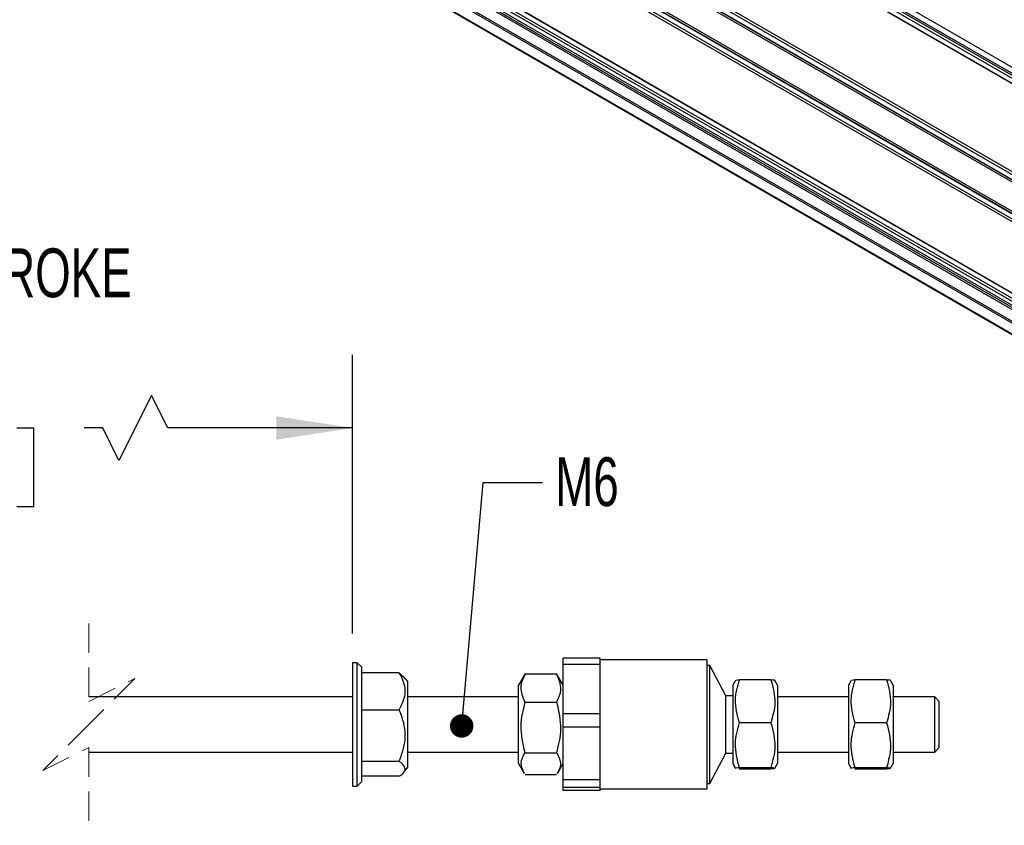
# Model space of a CAD drawing. Header units: millimetres. Extents: x 16 to 683, y 16 to 524.
# Tile 6 of 8: x 469 to 576, y 325 to 412. Entities that reach past the tile are written whole.
import ezdxf

# ---------------------------------------------------------------- set-up
doc = ezdxf.new("R2010")
doc.units = ezdxf.units.MM
doc.header["$LTSCALE"] = 2.5
doc.linetypes.add('HIDDEN', pattern=[1.905, 1.27, -0.635])
doc.layers.add('DIMENSIONS', color=140, linetype='Continuous', lineweight=25)
doc.styles.add('SLDTEXTSTYLE0', font='TXT', dxfattribs={"width": 0.7})
doc.dimstyles.new('SLDDIMSTYLE2', dxfattribs={"dimtxt": 5.39502, "dimasz": 8.255, "dimexe": 0, "dimexo": 0.0625, "dimgap": 1.348755, "dimtad": 0, "dimtih": 1, "dimtoh": 1, "dimrnd": 1e-09, "dimzin": 4, "dimdsep": 46, "dimtxsty": 'SLDTEXTSTYLE0', "dimsah": 1, "dimcen": 0.09, "dimadec": 0, "dimazin": 1, "dimtfac": 1, "dimtofl": 0, "dimtmove": 0, "dimatfit": 3, "dimfxl": 0, "dimfrac": 2, "dimtolj": 1, "dimtzin": 12, "dimarcsym": 0})
doc.dimstyles.new('SLDDIMSTYLE5', dxfattribs={"dimtxt": 0.18, "dimasz": 2.54, "dimexe": 0, "dimexo": 0.0625, "dimgap": 0, "dimtad": 0, "dimtih": 1, "dimtoh": 1, "dimdec": 0, "dimrnd": 1e-09, "dimzin": 0, "dimdsep": 46, "dimtxsty": 'Standard', "dimblk1": 'DOT', "dimblk2": 'DOT', "dimsah": 1, "dimcen": 0.09, "dimadec": 0, "dimazin": 0, "dimtfac": 2.54, "dimtdec": 0, "dimtofl": 0, "dimtmove": 0, "dimatfit": 3, "dimldrblk": 'DOT', "dimfxl": 0, "dimfrac": 2, "dimtolj": 1, "dimtzin": 0, "dimarcsym": 0})

# ---------------------------------------------------------------- blocks, each defined once
blk = doc.blocks.new('_D_8')
at = {"layer": 'DIMENSIONS'}
for p, q in [((426.56, 347.22), (426.56, 375.84)), ((505.12, 345.62), (505.12, 375.84)), ((483.32, 371.43), (479.79, 364.37)), ((485.09, 367.9), (483.32, 371.43)), ((426.56, 367.9), (440.88, 367.9)), ((448.19, 367.9), (446.37, 367.9)), ((446.37, 367.9), (446.37, 359.33)), ((468.71, 367.9), (470.52, 367.9)), ((470.52, 367.9), (470.52, 359.33)), ((478.03, 367.9), (476.02, 367.9)), ((479.79, 364.37), (478.03, 367.9)), ((505.12, 367.9), (485.09, 367.9)), ((446.37, 359.33), (448.19, 359.33)), ((470.52, 359.33), (468.71, 359.33))]:
    blk.add_line(p, q, dxfattribs=at)
for points in [[(426.56, 367.9), (434.82, 366.63), (434.82, 369.17)], [(505.12, 367.9), (496.87, 369.17), (496.87, 366.63)]]:
    blk.add_solid(points, dxfattribs=at)
at = {"layer": 'DIMENSIONS', "char_height": 5.292, "attachment_point": 1, "style": 'SLDTEXTSTYLE0'}
for s, insert in [('554.0', (448.19, 375.93)), ('21.81', (448.19, 366.15))]:
    blk.add_mtext(s, dxfattribs=dict(at, insert=insert))
blk = doc.blocks.new('_Dot')
at = {"color": 0, "linetype": 'ByBlock', "lineweight": -2}
blk.add_line((-0.5, 0), (-1, 0), dxfattribs=at)
at = {"color": 0, "linetype": 'ByBlock', "const_width": 0.5}
blk.add_lwpolyline([(-0.25, 0, 1), (0.25, 0, 1)], format="xyb", close=True, dxfattribs=at)

msp = doc.modelspace()

# ---------------------------------------------------------------- linework, layer by layer
for p, q in [((646.258, 365.039), (410.556, 501.107)), ((646.397, 365.004), (410.713, 501.062)), ((646.869, 365.277), (411.184, 501.334)), ((647.044, 365.493), (411.342, 501.561)), ((647.24, 365.606), (411.538, 501.674)), ((648.212, 365.703), (412.51, 501.771)), ((637.026, 359.71), (401.324, 495.778)), ((637.223, 359.823), (401.521, 495.891)), ((637.362, 359.789), (401.678, 495.846)), ((637.833, 360.061), (402.149, 496.118)), ((638.009, 360.277), (402.306, 496.345)), ((635.652, 357.329), (399.949, 493.397)), ((635.652, 357.102), (399.949, 493.17)), ((635.751, 356.999), (400.067, 493.056)), ((635.751, 356.454), (400.067, 492.512)), ((635.652, 356.195), (399.949, 492.263)), ((635.652, 348.483), (399.949, 484.551)), ((635.751, 348.38), (400.067, 484.437)), ((608.867, 363.355), (427.932, 467.807)), ((608.384, 363.317), (427.965, 467.47)), ((607.916, 363.133), (427.965, 467.017)), ((427.965, 466.829), (607.658, 363.094)), ((428.515, 463.577), (604.899, 361.753)), ((604.931, 361.772), (428.547, 463.596)), ((429.569, 464.186), (605.953, 362.361)), ((606.11, 362.452), (429.726, 464.276)), ((607.315, 363.026), (431.473, 464.538)), ((531.973, 342.922), (527.973, 342.922)), ((527.973, 342.274), (527.973, 342.922)), ((531.973, 342.274), (531.973, 342.922)), ((505.623, 342.446), (505.123, 342.446)), ((505.123, 342.446), (505.123, 329.046)), ((506.123, 341.946), (505.623, 342.446)), ((505.623, 329.046), (505.623, 342.446)), ((506.123, 329.788), (506.123, 341.946)), ((527.973, 342.274), (531.973, 342.274)), ((527.973, 336.915), (527.973, 342.274)), ((543.573, 342.746), (531.973, 342.746)), ((531.973, 339.594), (531.973, 342.274)), ((543.573, 328.746), (543.573, 342.746)), ((543.873, 342.146), (543.573, 342.146)), ((545.609, 338.843), (543.873, 342.146)), ((543.873, 329.346), (543.873, 342.146)), ((510.181, 341.349), (506.123, 341.349)), ((510.181, 341.349), (510.564, 340.948)), ((511.123, 340.41), (510.623, 340.999)), ((523.736, 341.058), (523.123, 339.996)), ((523.836, 341.218), (523.776, 341.035)), ((523.836, 341.218), (527.26, 341.218)), ((527.33, 341.034), (527.26, 341.218)), ((527.973, 339.996), (527.363, 341.053)), ((511.123, 331.083), (511.123, 340.41)), ((523.123, 331.496), (523.123, 339.996)), ((546.676, 340.521), (546.373, 339.996)), ((546.373, 339.996), (546.373, 331.496)), ((547.086, 340.586), (546.714, 340.499)), ((550.51, 340.586), (547.086, 340.586)), ((551.223, 339.996), (550.932, 340.502)), ((551.223, 339.996), (551.223, 332.139)), ((559.226, 340.521), (558.923, 339.996)), ((558.923, 339.996), (558.923, 331.496)), ((559.636, 340.586), (559.264, 340.499)), ((563.06, 340.586), (559.636, 340.586)), ((563.773, 339.996), (563.482, 340.502)), ((563.773, 339.996), (563.773, 332.139)), ((505.123, 338.746), (476.519, 338.746)), ((523.123, 338.746), (511.123, 338.746)), ((531.973, 336.915), (531.973, 339.594)), ((546.373, 338.843), (545.609, 338.843)), ((545.609, 332.649), (545.609, 338.843)), ((558.923, 338.746), (551.223, 338.746)), ((568.273, 338.746), (563.773, 338.746)), ((568.773, 338.246), (568.273, 338.746)), ((568.273, 332.746), (568.273, 338.746)), ((523.836, 338.153), (527.26, 338.153)), ((568.773, 333.246), (568.773, 338.246)), ((506.123, 337.342), (510.181, 337.342)), ((531.973, 336.915), (527.973, 336.915)), ((527.973, 335.473), (527.973, 336.915)), ((531.973, 335.473), (531.973, 336.915)), ((527.973, 335.473), (531.973, 335.473)), ((527.973, 329.739), (527.973, 335.473)), ((531.973, 332.606), (531.973, 335.473)), ((550.51, 335.93), (547.086, 335.93)), ((563.06, 335.93), (559.636, 335.93)), ((568.273, 332.746), (568.773, 333.246)), ((476.519, 332.746), (505.123, 332.746)), ((511.123, 332.746), (523.123, 332.746)), ((523.836, 332.681), (527.26, 332.681)), ((531.973, 329.739), (531.973, 332.606)), ((543.873, 329.346), (545.609, 332.649)), ((545.609, 332.649), (546.373, 332.649)), ((551.223, 332.746), (558.923, 332.746)), ((563.773, 332.746), (568.273, 332.746)), ((510.181, 331.739), (506.123, 331.739)), ((523.123, 331.496), (523.736, 330.435)), ((527.363, 330.44), (527.973, 331.496)), ((546.373, 331.496), (546.676, 330.972)), ((547.086, 331.091), (550.51, 331.091)), ((550.932, 330.991), (551.223, 331.496)), ((551.223, 332.139), (551.223, 331.496)), ((558.923, 331.496), (559.226, 330.972)), ((559.636, 331.091), (563.06, 331.091)), ((563.482, 330.991), (563.773, 331.496)), ((563.773, 332.139), (563.773, 331.496)), ((510.181, 330.143), (506.123, 330.143)), ((510.623, 330.494), (511.123, 331.083)), ((527.26, 330.275), (523.836, 330.275)), ((547.086, 330.907), (547.055, 330.914)), ((550.51, 330.907), (547.086, 330.907)), ((559.636, 330.907), (559.605, 330.914)), ((563.06, 330.907), (559.636, 330.907)), ((505.123, 329.046), (505.623, 329.046)), ((505.623, 329.046), (506.123, 329.546)), ((506.123, 329.546), (506.123, 329.788)), ((531.973, 329.739), (527.973, 329.739)), ((527.973, 328.946), (527.973, 329.739)), ((531.973, 328.946), (531.973, 329.739)), ((543.573, 329.346), (543.873, 329.346)), ((527.973, 328.946), (531.973, 328.946)), ((527.973, 328.571), (527.973, 328.946)), ((531.973, 328.571), (527.973, 328.571)), ((531.973, 328.758), (531.973, 328.946)), ((531.973, 328.571), (531.973, 328.758)), ((531.973, 328.746), (543.573, 328.746))]:
    msp.add_line(p, q)
at = {"color": 7, "linetype": 'HIDDEN', "lineweight": 18}
for p, q in [((476.519, 346.684), (476.519, 338.246)), ((476.519, 338.246), (481.519, 340.746)), ((481.519, 340.746), (476.519, 335.746)), ((476.519, 335.746), (471.519, 330.746)), ((471.519, 330.746), (476.519, 333.246)), ((476.519, 333.246), (476.519, 324.809))]:
    msp.add_line(p, q, dxfattribs=at)
for points, knots in [([(510.181, 337.342), (510.464, 337.886), (511.027, 338.965), (510.699, 340.452), (510.293, 341.155), (510.181, 341.349)], [0, 0, 0, 0, 0.4230746, 0.8400834, 1, 1, 1, 1]), ([(523.836, 338.153), (523.615, 338.702), (523.201, 339.731), (523.634, 340.745), (523.836, 341.218)], [0, 0, 0, 0, 0.5330558, 1, 1, 1, 1]), ([(527.26, 341.218), (527.481, 340.669), (527.896, 339.64), (527.463, 338.626), (527.26, 338.153)], [0, 0, 0, 0, 0.5330558, 1, 1, 1, 1]), ([(547.086, 335.93), (546.865, 336.762), (546.451, 338.319), (546.884, 339.866), (547.086, 340.586)], [0, 0, 0, 0, 0.5344362, 1, 1, 1, 1]), ([(550.51, 340.586), (550.732, 339.754), (551.146, 338.197), (550.712, 336.65), (550.51, 335.93)], [0, 0, 0, 0, 0.5344362, 1, 1, 1, 1]), ([(550.927, 340.499), (550.929, 340.499), (551.072, 340.532), (550.79, 340.559), (550.51, 340.586)], [0, 0, 0, 0, 0.0119363, 1, 1, 1, 1]), ([(559.636, 335.93), (559.415, 336.762), (559.001, 338.319), (559.434, 339.866), (559.636, 340.586)], [0, 0, 0, 0, 0.5344362, 1, 1, 1, 1]), ([(563.06, 340.586), (563.282, 339.754), (563.696, 338.197), (563.262, 336.65), (563.06, 335.93)], [0, 0, 0, 0, 0.5344362, 1, 1, 1, 1]), ([(563.477, 340.499), (563.479, 340.499), (563.622, 340.532), (563.34, 340.559), (563.06, 340.586)], [0, 0, 0, 0, 0.01193633, 1, 1, 1, 1]), ([(523.836, 332.681), (523.615, 333.659), (523.201, 335.487), (523.634, 337.307), (523.836, 338.153)], [0, 0, 0, 0, 0.5347428, 1, 1, 1, 1]), ([(527.26, 338.153), (527.482, 337.175), (527.896, 335.347), (527.462, 333.528), (527.26, 332.681)], [0, 0, 0, 0, 0.5347428, 1, 1, 1, 1]), ([(510.181, 331.739), (510.461, 332.509), (511.026, 334.055), (510.715, 336.038), (510.293, 337.067), (510.181, 337.342)], [0, 0, 0, 0, 0.4205474, 0.8451438, 1, 1, 1, 1]), ([(547.086, 331.091), (546.865, 331.956), (546.451, 333.574), (546.884, 335.182), (547.086, 335.93)], [0, 0, 0, 0, 0.5345185, 1, 1, 1, 1]), ([(550.51, 335.93), (550.732, 335.065), (551.146, 333.447), (550.712, 331.839), (550.51, 331.091)], [0, 0, 0, 0, 0.5345185, 1, 1, 1, 1]), ([(559.636, 331.091), (559.415, 331.956), (559.001, 333.574), (559.434, 335.182), (559.636, 335.93)], [0, 0, 0, 0, 0.5345185, 1, 1, 1, 1]), ([(563.06, 335.93), (563.282, 335.065), (563.696, 333.447), (563.262, 331.839), (563.06, 331.091)], [0, 0, 0, 0, 0.5345185, 1, 1, 1, 1]), ([(523.776, 330.458), (523.592, 330.828), (523.219, 331.578), (523.629, 332.31), (523.836, 332.681)], [0, 0, 0, 0, 0.4933646, 1, 1, 1, 1]), ([(527.26, 332.681), (527.488, 332.25), (527.882, 331.501), (527.494, 330.769), (527.33, 330.459)], [0, 0, 0, 0, 0.5760882, 1, 1, 1, 1]), ([(510.837, 330.941), (510.74, 331.152), (510.589, 331.48), (510.288, 331.671), (510.181, 331.739)], [0, 0, 0, 0, 0.6413717, 1, 1, 1, 1]), ([(546.714, 330.994), (546.696, 330.998), (546.523, 331.035), (546.82, 331.064), (547.086, 331.091)], [0, 0, 0, 0, 0.1070269, 1, 1, 1, 1]), ([(550.51, 331.091), (550.722, 331.057), (551.143, 330.99), (550.721, 330.934), (550.51, 330.907)], [0, 0, 0, 0, 0.5016133, 1, 1, 1, 1]), ([(559.264, 330.994), (559.246, 330.998), (559.073, 331.035), (559.37, 331.064), (559.636, 331.091)], [0, 0, 0, 0, 0.1070269, 1, 1, 1, 1]), ([(563.06, 331.091), (563.272, 331.057), (563.693, 330.99), (563.271, 330.934), (563.06, 330.907)], [0, 0, 0, 0, 0.5016133, 1, 1, 1, 1]), ([(510.181, 330.143), (510.467, 330.329), (510.794, 330.543), (510.833, 330.897), (510.837, 330.941)], [0, 0, 0, 0, 0.873995, 1, 1, 1, 1])]:
    msp.add_open_spline(points, degree=3, knots=knots)

# ---------------------------------------------------------------- texts
at = {"layer": 'DIMENSIONS', "attachment_point": 1, "style": 'SLDTEXTSTYLE0'}
for s, insert, char_height in [('MECHANICAL STROKE', (426.94, 387.371), 5.29167), ('M6', (527.115, 364.717), 5.2917)]:
    msp.add_mtext(s, dxfattribs=dict(at, insert=insert, char_height=char_height))

# ---------------------------------------------------------------- dimensions: what is measured, and where the dimension line sits
at = {"layer": 'DIMENSIONS'}
dim = msp.add_linear_dim(base=(505.123, 367.902), p1=(426.56, 344.046), p2=(505.123, 342.446), text='554.0', dimstyle='SLDDIMSTYLE2', dxfattribs=at)
dim.commit()
dim.dimension.update_dxf_attribs({"geometry": '_D_8', "text_midpoint": (458.446, 367.902), "dimtype": 160})

# ---------------------------------------------------------------- leaders
msp.add_leader([(516.964, 335.58), (519.29, 361.976), (525.735, 361.976)], dimstyle='SLDDIMSTYLE5', dxfattribs=at)

doc.saveas('drawing.dxf')
